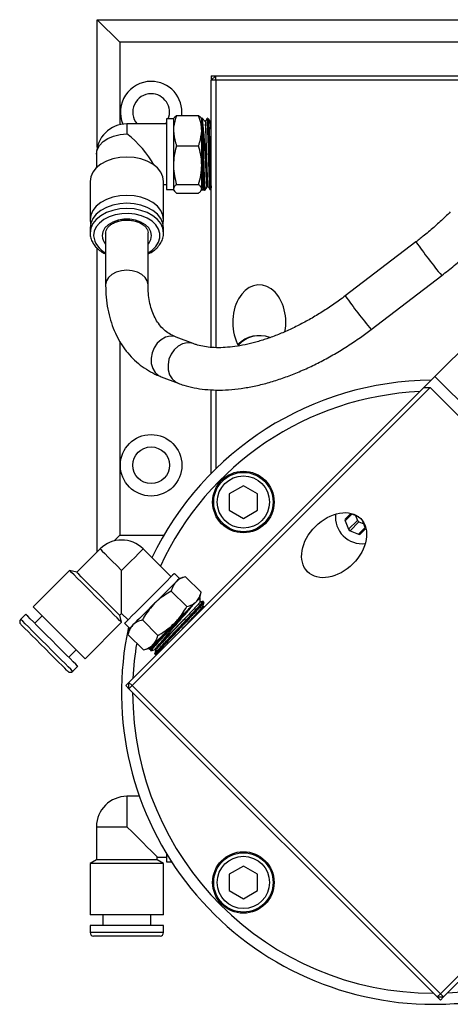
# Model space of a CAD drawing. Header units: inches. Extents: x 1 to 31, y 0.5 to 21.5.
# Tile 1 of 12: x 4.9 to 7.3, y 8.8 to 14.3. Entities that reach past the tile are written whole.
import ezdxf

# ---------------------------------------------------------------- set-up
doc = ezdxf.new("R2010")
doc.units = ezdxf.units.IN
doc.header["$MEASUREMENT"] = 0

msp = doc.modelspace()

# ---------------------------------------------------------------- linework, layer by layer
at = {"color": 7, "linetype": 'Continuous', "lineweight": 25}
for p, q in [((5.3712, 13.6), (5.3712, 14.3111)), ((5.3712, 14.3111), (5.4962, 14.1861)), ((5.3712, 14.3111), (9.1212, 14.3111)), ((5.4962, 14.1861), (5.4962, 13.7252)), ((8.9962, 14.1861), (5.4962, 14.1861)), ((6.0312, 13.9986), (6.0062, 13.9736)), ((6.0062, 13.9986), (6.0312, 13.9986)), ((6.0062, 13.9986), (6.0062, 13.9736)), ((6.0062, 12.484), (6.0062, 13.9736)), ((6.0312, 13.9736), (6.0062, 13.9736)), ((6.0312, 13.9736), (6.0312, 13.9986)), ((6.0312, 13.9986), (8.0255, 13.9986)), ((6.0312, 13.9736), (6.0312, 12.4829)), ((8.0005, 13.9736), (6.0312, 13.9736)), ((7.2532, 12.3218), (8.8, 13.8686)), ((5.7562, 13.7299), (5.5358, 13.7299)), ((5.5358, 13.7299), (5.5358, 13.6738)), ((5.7955, 13.7575), (5.7562, 13.7575)), ((5.7562, 13.7575), (5.7562, 13.3638)), ((5.7983, 13.7622), (5.7955, 13.7575)), ((5.7955, 13.7575), (5.7955, 13.6922)), ((5.8131, 13.7767), (5.9354, 13.7767)), ((5.9742, 13.7419), (5.953, 13.7631)), ((5.953, 13.7513), (5.953, 13.7631)), ((5.953, 13.7513), (5.953, 13.744)), ((5.953, 13.3581), (5.953, 13.744)), ((5.9856, 13.755), (5.9847, 13.7466)), ((5.9869, 13.7621), (5.9863, 13.7621)), ((5.7955, 13.6922), (5.7955, 13.4997)), ((5.3665, 13.5606), (5.3665, 13.4853)), ((5.8131, 13.6077), (5.9354, 13.6077)), ((5.7955, 13.4997), (5.7955, 13.368)), ((5.3311, 13.4083), (5.3311, 13.1947)), ((5.7405, 13.1947), (5.7405, 13.4083)), ((5.7405, 13.3913), (5.7562, 13.3913)), ((5.7562, 13.3638), (5.7955, 13.3638)), ((5.7955, 13.368), (5.7955, 13.3638)), ((5.7955, 13.3638), (5.7983, 13.359)), ((5.8131, 13.3916), (5.9354, 13.3916)), ((5.8131, 13.3445), (5.9354, 13.3445)), ((5.9503, 13.359), (5.953, 13.3638)), ((5.953, 13.3581), (5.9614, 13.3664)), ((5.9604, 13.368), (5.9647, 13.3607)), ((5.9685, 13.3586), (5.9689, 13.3586)), ((6.0041, 13.3597), (6.0047, 13.3597)), ((5.3311, 13.1947), (5.3337, 13.1727)), ((5.3311, 13.1508), (5.3311, 13.1215)), ((5.4177, 13.1215), (5.4177, 12.8346)), ((5.6539, 12.8346), (5.6539, 13.1215)), ((5.7404, 13.117), (5.7405, 13.1215)), ((5.7405, 13.1215), (5.7405, 13.1508)), ((7.1475, 13.0724), (6.7537, 12.7714)), ((5.3712, 11.3443), (5.3712, 13.036)), ((6.8971, 12.5837), (7.291, 12.8848)), ((5.4962, 12.5181), (5.4962, 11.4361)), ((5.9057, 12.505), (5.8115, 12.5411)), ((5.7271, 12.3204), (5.8213, 12.2844)), ((7.1914, 12.2599), (7.2532, 12.3218)), ((7.2532, 12.3218), (9.0069, 10.5682)), ((5.5473, 10.6159), (7.1914, 12.2599)), ((7.2267, 12.2599), (5.565, 10.5982)), ((6.0062, 11.7818), (6.0062, 12.2478)), ((6.0312, 12.2463), (6.0312, 11.8067)), ((7.1914, 12.2599), (7.2267, 12.2599)), ((8.945, 10.5417), (7.2267, 12.2599)), ((6.1855, 11.7127), (6.1068, 11.6672)), ((6.2643, 11.6672), (6.1855, 11.7127)), ((6.1068, 11.6672), (6.1068, 11.5763)), ((6.2643, 11.5763), (6.2643, 11.6672)), ((6.1068, 11.5763), (6.1855, 11.5308)), ((6.1855, 11.5308), (6.2643, 11.5763)), ((6.7897, 11.5548), (6.7522, 11.5173)), ((6.7804, 11.5539), (6.7532, 11.5266)), ((6.8286, 11.5385), (6.7897, 11.5548)), ((6.8099, 11.5464), (6.8212, 11.5195)), ((6.7522, 11.5173), (6.772, 11.4703)), ((6.8212, 11.5195), (6.772, 11.4703)), ((6.8296, 11.5112), (6.7804, 11.4619)), ((6.8649, 11.4797), (6.8274, 11.4422)), ((6.8296, 11.5112), (6.8564, 11.4999)), ((6.8649, 11.4797), (6.8486, 11.5185)), ((5.4962, 11.4361), (5.4645, 11.4045)), ((5.4962, 11.4361), (5.7422, 11.4361)), ((6.7804, 11.4619), (6.8274, 11.4422)), ((6.8367, 11.4431), (6.864, 11.4704)), ((5.3871, 11.3602), (5.2567, 11.2299)), ((5.7823, 11.2044), (5.6265, 11.3602)), ((5.6761, 11.3111), (5.6756, 11.3111)), ((5.2172, 11.2405), (5.014, 11.0373)), ((5.2567, 11.2299), (5.2172, 11.2405)), ((5.5068, 11.0011), (5.5068, 11.2405)), ((5.8296, 11.1961), (5.8018, 11.2239)), ((5.8636, 11.2052), (5.8296, 11.1961)), ((5.8636, 11.2052), (5.9501, 11.1187)), ((5.7832, 11.1248), (5.8697, 11.0383)), ((5.941, 11.0847), (5.9501, 11.1187)), ((5.945, 11.0624), (5.945, 11.0887)), ((5.9546, 11.0598), (5.9572, 11.062)), ((5.9634, 11.0648), (5.9643, 11.0662)), ((5.97, 11.0385), (5.9648, 11.0372)), ((5.9653, 11.0671), (5.965, 11.0675)), ((4.9723, 10.9956), (4.9445, 10.9677)), ((5.0642, 10.9872), (5.0224, 10.9454)), ((5.4961, 10.9905), (5.5068, 11.0011)), ((5.5067, 10.951), (5.4961, 10.9905)), ((5.5068, 11.0011), (5.5429, 10.965)), ((5.3036, 10.7478), (5.5067, 10.951)), ((5.5234, 10.9455), (5.5513, 10.9177)), ((5.6225, 10.9641), (5.709, 10.8776)), ((5.5513, 10.9177), (5.5422, 10.8837)), ((5.5422, 10.8837), (5.6286, 10.7972)), ((5.2117, 10.7561), (5.2535, 10.7979)), ((5.6286, 10.7972), (5.6626, 10.8063)), ((5.6586, 10.8023), (5.6666, 10.8023)), ((5.6668, 10.8031), (5.6657, 10.7988)), ((5.6668, 10.7946), (5.6672, 10.7943)), ((5.6929, 10.7702), (5.6933, 10.7698)), ((5.6952, 10.7718), (5.6944, 10.772)), ((5.6971, 10.7689), (5.7015, 10.77)), ((5.234, 10.6782), (5.2618, 10.706)), ((5.5297, 10.5982), (5.5473, 10.6159)), ((5.5473, 10.5806), (5.5297, 10.5982)), ((5.565, 10.5982), (5.5473, 10.6159)), ((5.5473, 10.5806), (5.5473, 10.6159)), ((5.5473, 10.5806), (5.565, 10.5982)), ((5.565, 10.5982), (7.2833, 8.88)), ((7.2656, 8.8623), (5.5473, 10.5806)), ((7.2833, 8.88), (8.945, 10.5417)), ((8.945, 10.5063), (7.301, 8.8623)), ((5.6058, 9.9809), (5.5358, 9.9809)), ((5.5358, 9.9809), (5.5358, 9.8116)), ((5.3665, 9.8116), (5.3665, 9.6273)), ((5.3665, 9.8116), (5.5358, 9.8116)), ((5.7562, 9.6625), (5.7562, 9.6148)), ((5.3665, 9.6273), (5.3311, 9.6068)), ((5.7051, 9.6273), (5.3665, 9.6273)), ((5.7051, 9.6423), (5.7562, 9.6423)), ((5.7051, 9.6273), (5.7051, 9.6423)), ((5.7405, 9.6068), (5.7051, 9.6273)), ((5.7562, 9.6148), (5.786, 9.6148)), ((5.3311, 9.6068), (5.3311, 9.3195)), ((5.7405, 9.6068), (5.3311, 9.6068)), ((5.7405, 9.3195), (5.7405, 9.6068)), ((6.1855, 9.5914), (6.1068, 9.5459)), ((6.2643, 9.5459), (6.1855, 9.5914)), ((6.1068, 9.5459), (6.1068, 9.455)), ((6.2643, 9.455), (6.2643, 9.5459)), ((6.1068, 9.455), (6.1855, 9.4095)), ((6.1855, 9.4095), (6.2643, 9.455)), ((5.7405, 9.3195), (5.3311, 9.3195)), ((5.402, 9.3195), (5.402, 9.2604)), ((5.6697, 9.2604), (5.6697, 9.3195)), ((5.3311, 9.2604), (5.3311, 9.2211)), ((5.7405, 9.2604), (5.3311, 9.2604)), ((5.7405, 9.2211), (5.7405, 9.2604)), ((5.7405, 9.2211), (5.3311, 9.2211)), ((5.7209, 9.2014), (5.3508, 9.2014)), ((7.2656, 8.8623), (7.2833, 8.88)), ((7.2656, 8.8623), (7.301, 8.8623)), ((7.2833, 8.8446), (7.2656, 8.8623)), ((7.301, 8.8623), (7.2833, 8.88)), ((7.2833, 8.8446), (7.301, 8.8623))]:
    msp.add_line(p, q, dxfattribs=at)
at = {"color": 7, "linetype": 'Continuous', "lineweight": 25, "flags": 128}
for points in [[(5.7498, 13.7299), (5.7549, 13.7365), (5.7562, 13.7383)], [(5.3665, 13.5606), (5.3708, 13.5858), (5.3833, 13.6097), (5.4035, 13.6312), (5.4303, 13.6491), (5.4624, 13.6626), (5.4982, 13.671), (5.5358, 13.6738)], [(5.7405, 13.4083), (5.7366, 13.435), (5.725, 13.4607), (5.706, 13.4844), (5.6806, 13.5051), (5.6496, 13.5221), (5.6142, 13.5348), (5.5758, 13.5426), (5.5358, 13.5452), (5.4959, 13.5426), (5.4575, 13.5348), (5.4221, 13.5221), (5.3911, 13.5051), (5.3656, 13.4844), (5.3467, 13.4607), (5.335, 13.435), (5.3311, 13.4083)], [(5.7379, 13.1727), (5.7405, 13.1947), (5.7366, 13.2214), (5.725, 13.2471), (5.706, 13.2707), (5.6806, 13.2915), (5.6496, 13.3085), (5.6142, 13.3212), (5.5758, 13.3289), (5.5358, 13.3316), (5.4959, 13.3289), (5.4575, 13.3212), (5.4221, 13.3085), (5.3911, 13.2915), (5.3656, 13.2707), (5.3467, 13.2471), (5.335, 13.2214), (5.3311, 13.1947), (5.3311, 13.1947)], [(5.7405, 13.1508), (5.7366, 13.1775), (5.725, 13.2032), (5.706, 13.2268), (5.6806, 13.2476), (5.6496, 13.2646), (5.6142, 13.2772), (5.5758, 13.285), (5.5358, 13.2877), (5.4959, 13.285), (5.4575, 13.2772), (5.4221, 13.2646), (5.3911, 13.2476), (5.3656, 13.2268), (5.3467, 13.2032), (5.335, 13.1775), (5.3311, 13.1508), (5.3311, 13.1508)], [(5.7405, 13.1215), (5.7366, 13.1482), (5.725, 13.1739), (5.706, 13.1976), (5.6806, 13.2183), (5.6496, 13.2353), (5.6142, 13.248), (5.5758, 13.2558), (5.5358, 13.2584), (5.4959, 13.2558), (5.4575, 13.248), (5.4221, 13.2353), (5.3911, 13.2183), (5.3656, 13.1976), (5.3467, 13.1739), (5.335, 13.1482), (5.3311, 13.1215)], [(5.6539, 13.0116), (5.6762, 13.0263), (5.6976, 13.0468), (5.7124, 13.0698), (5.7199, 13.0943), (5.7199, 13.1194), (5.7124, 13.1439), (5.6976, 13.1669), (5.6762, 13.1875), (5.6491, 13.2047), (5.6173, 13.2179), (5.5822, 13.2266), (5.5452, 13.2304), (5.5078, 13.2292), (5.4716, 13.2229), (5.4379, 13.2119), (5.4083, 13.1965), (5.3839, 13.1775), (5.3658, 13.1557), (5.3546, 13.1318), (5.3508, 13.1069), (5.3508, 13.1069)], [(5.6539, 13.0594), (5.6578, 13.064), (5.6696, 13.0848), (5.6736, 13.1069), (5.6696, 13.1289), (5.6578, 13.1497), (5.639, 13.168), (5.6141, 13.1827), (5.5847, 13.193), (5.5524, 13.1983), (5.5192, 13.1983), (5.487, 13.193), (5.4575, 13.1827), (5.4327, 13.168), (5.4138, 13.1497), (5.402, 13.1289), (5.398, 13.1069), (5.398, 13.1069)], [(5.6539, 12.8346), (5.6499, 12.855), (5.6381, 12.8741), (5.6193, 12.8905), (5.5949, 12.903), (5.5664, 12.9109), (5.5358, 12.9136), (5.5053, 12.9109), (5.4768, 12.903), (5.4523, 12.8905), (5.4335, 12.8741), (5.4217, 12.855), (5.4177, 12.8346), (5.4177, 12.8346)], [(5.8115, 12.5411), (5.8025, 12.5439), (5.7773, 12.546), (5.7517, 12.5402), (5.7272, 12.527), (5.7056, 12.5072), (5.6883, 12.4822), (5.6766, 12.4537), (5.6711, 12.4236), (5.6724, 12.3941), (5.6802, 12.367), (5.6942, 12.3442), (5.7132, 12.3274), (5.7271, 12.3204)], [(5.9055, 12.5051), (5.8967, 12.5078), (5.8716, 12.5099), (5.8459, 12.5041), (5.8214, 12.4909), (5.7998, 12.4711), (5.7825, 12.4461), (5.7708, 12.4176), (5.7654, 12.3876), (5.7666, 12.358), (5.7745, 12.3309), (5.7884, 12.3082), (5.8075, 12.2913), (5.8213, 12.2844)], [(5.3871, 11.3602), (5.3901, 11.3572), (5.3989, 11.3484), (5.4132, 11.3341), (5.4322, 11.3152), (5.4549, 11.2925), (5.4802, 11.2672), (5.5068, 11.2405)], [(5.6265, 11.3602), (5.6235, 11.3572), (5.6146, 11.3484), (5.6004, 11.3341), (5.5814, 11.3152), (5.5587, 11.2925), (5.5334, 11.2672), (5.5068, 11.2405)], [(5.5067, 10.951), (5.504, 10.9537), (5.4957, 10.962), (5.4823, 10.9754), (5.4643, 10.9934), (5.4424, 11.0153), (5.4174, 11.0403), (5.3902, 11.0675), (5.362, 11.0957), (5.3337, 11.124), (5.3066, 11.1511), (5.2815, 11.1761), (5.2596, 11.1981), (5.2416, 11.2161), (5.2282, 11.2295), (5.22, 11.2377), (5.2172, 11.2405), (5.2172, 11.2405)], [(5.4961, 10.9905), (5.4954, 10.9912), (5.4899, 10.9967), (5.479, 11.0076), (5.4633, 11.0233), (5.4436, 11.043), (5.4207, 11.0659), (5.3958, 11.0908), (5.37, 11.1167), (5.3444, 11.1422), (5.3204, 11.1663), (5.2989, 11.1877), (5.2811, 11.2055), (5.2678, 11.2188), (5.2595, 11.2271), (5.2567, 11.2299), (5.2567, 11.2299)], [(5.8018, 11.2239), (5.7991, 11.2212), (5.7912, 11.2133), (5.7783, 11.2005), (5.761, 11.1832), (5.7399, 11.1621), (5.7159, 11.138), (5.6898, 11.1119), (5.6626, 11.0847), (5.6355, 11.0576), (5.6093, 11.0315), (5.5853, 11.0074), (5.5642, 10.9863), (5.5469, 10.969), (5.534, 10.9561), (5.5261, 10.9482), (5.5234, 10.9455), (5.5234, 10.9455)], [(5.811, 11.1774), (5.8009, 11.1673), (5.7889, 11.1553), (5.7752, 11.1416), (5.76, 11.1265), (5.7437, 11.1102), (5.7265, 11.0929), (5.7086, 11.0751), (5.6904, 11.0569)], [(5.8296, 11.1961), (5.8284, 11.1949), (5.8249, 11.1913), (5.819, 11.1855), (5.811, 11.1774)], [(5.3036, 10.7478), (5.3008, 10.7506), (5.2926, 10.7588), (5.2792, 10.7722), (5.2612, 10.7902), (5.2392, 10.8121), (5.2142, 10.8372), (5.1871, 10.8643), (5.1588, 10.8926), (5.1306, 10.9208), (5.1034, 10.948), (5.0784, 10.973), (5.0564, 10.9949), (5.0384, 11.0129), (5.0251, 11.0263), (5.0168, 11.0345), (5.014, 11.0373)], [(5.6904, 11.0569), (5.6723, 11.0387), (5.6544, 11.0209), (5.6372, 11.0036), (5.6208, 10.9873), (5.6057, 10.9722), (5.592, 10.9585), (5.58, 10.9465), (5.5699, 10.9363)], [(5.8698, 11.0135), (5.8927, 11.0365), (5.9123, 11.056), (5.9277, 11.0715), (5.9385, 11.0822), (5.9441, 11.0879), (5.945, 11.0887)], [(5.2618, 10.706), (5.259, 10.7088), (5.2508, 10.7171), (5.2374, 10.7304), (5.2194, 10.7484), (5.1975, 10.7704), (5.1724, 10.7954), (5.1453, 10.8226), (5.1171, 10.8508), (5.0888, 10.879), (5.0617, 10.9062), (5.0366, 10.9312), (5.0147, 10.9532), (4.9967, 10.9712), (4.9833, 10.9845), (4.9751, 10.9928), (4.9723, 10.9956)], [(5.6586, 10.8023), (5.6587, 10.8024), (5.6624, 10.8061), (5.6713, 10.815), (5.685, 10.8288), (5.7031, 10.8469), (5.7249, 10.8687), (5.7496, 10.8933), (5.7762, 10.9199), (5.8037, 10.9474), (5.8312, 10.9749), (5.8576, 11.0013)], [(5.8698, 11.0135), (5.8683, 11.012), (5.8668, 11.0105), (5.8653, 11.009), (5.8638, 11.0075), (5.8622, 11.006), (5.8607, 11.0044), (5.8591, 11.0029), (5.8576, 11.0013)], [(5.234, 10.6782), (5.2312, 10.681), (5.223, 10.6892), (5.2096, 10.7026), (5.1916, 10.7206), (5.1696, 10.7425), (5.1446, 10.7676), (5.1175, 10.7947), (5.0892, 10.823), (5.061, 10.8512), (5.0338, 10.8784), (5.0088, 10.9034), (4.9869, 10.9253), (4.9688, 10.9433), (4.9555, 10.9567), (4.9472, 10.9649), (4.9445, 10.9677), (4.9445, 10.9677)], [(5.2061, 10.6782), (5.2055, 10.6789), (5.2001, 10.6842), (5.1897, 10.6946), (5.1746, 10.7098), (5.1554, 10.7289), (5.1329, 10.7514), (5.1081, 10.7762), (5.0819, 10.8024), (5.0555, 10.8289), (5.0299, 10.8545), (5.0061, 10.8782), (4.9851, 10.8992), (4.9679, 10.9164), (4.9551, 10.9293), (4.9471, 10.9372), (4.9445, 10.9399)], [(5.5699, 10.9363), (5.5618, 10.9283), (5.556, 10.9224), (5.5524, 10.9189), (5.5513, 10.9177)], [(5.7051, 9.6423), (5.7044, 9.643), (5.6986, 9.6488), (5.6874, 9.6601), (5.6709, 9.6765), (5.6499, 9.6976), (5.6249, 9.7225), (5.597, 9.7505), (5.5669, 9.7805), (5.5358, 9.8116)]]:
    msp.add_lwpolyline(points, dxfattribs=at)
at = {"color": 7, "linetype": 'Continuous', "lineweight": 25}
for centre, radius in [((5.6712, 11.8266), 0.1715), ((5.6712, 11.8266), 0.1025), ((6.1855, 11.6218), 0.1715), ((6.1855, 11.6218), 0.1654), ((6.1855, 11.6218), 0.1457), ((6.1855, 9.5005), 0.1715), ((6.1855, 9.5005), 0.1654), ((6.1855, 9.5005), 0.1457)]:
    msp.add_circle(centre, radius, dxfattribs=at)
for centre, radius, start, end in [((5.6712, 13.7956), 0.1715, 90, 203.0694), ((5.6712, 13.7956), 0.1715, 353.6844, 90), ((5.6712, 13.7956), 0.1025, 90, 219.8709), ((5.6712, 13.7956), 0.1025, 338.1492, 90), ((5.5358, 13.5606), 0.1693, 90, 180), ((5.469, 13.1188), 0.1188, 185.758, 244.4335), ((5.4711, 13.1094), 0.0731, 181.9493, 223.1064), ((9.2269, 14.5132), 2.5297, 214.716, 220.068), ((8.8331, 14.2121), 2.5297, 214.7159, 220.0681), ((6.2738, 12.3827), 0.1669, 69.441, 135.5412), ((6.2743, 12.3972), 0.1524, 68.0538, 140.166), ((7.2462, 10.5611), 1.74, 90.4504, 154.4785), ((7.2462, 10.5611), 1.678, 92.6442, 155.229), ((6.8479, 11.5378), 0.149, 173.4668, 276.5332), ((6.7858, 11.5474), 0.00838, 61.9297, 129.6073), ((6.7596, 11.5213), 0.00838, 140.3924, 208.0705), ((6.8359, 11.5259), 0.0161, 203.4192, 246.5808), ((6.8575, 11.4757), 0.00838, 320.3924, 28.0705), ((6.7867, 11.4767), 0.0161, 203.419, 246.581), ((6.8313, 11.4496), 0.00838, 241.9297, 309.6071), ((5.5068, 11.2405), 0.1693, 45, 135), ((4.9584, 10.9538), 0.0197, 135, 225), ((7.2462, 10.5611), 1.74, 167.9481, 270), ((7.2462, 10.5611), 1.678, 170.6, 177.3558), ((5.2201, 10.6921), 0.0197, 225, 315), ((7.2462, 10.5611), 1.678, 180.0471, 270), ((5.5358, 9.8116), 0.1693, 90, 180), ((5.3508, 9.2211), 0.0197, 180, 270), ((5.7209, 9.2211), 0.0197, 270, 0), ((7.2462, 10.5611), 1.678, 272.6442, 280.0793), ((7.2462, 10.5611), 1.74, 270, 281.9653)]:
    msp.add_arc(centre, radius, start, end, dxfattribs=at)
for centre, major_axis, ratio, start_param, end_param in [((5.5358, 13.5606), (0.1581, -0.1581), 0.383505, 0.847555, 1.937002), ((6.2739, 12.6236), (0, -0.2093), 0.707107, 1.316018, 5.400331)]:
    msp.add_ellipse(centre, major_axis=major_axis, ratio=ratio, start_param=start_param, end_param=end_param, dxfattribs=at)
msp.add_ellipse((6.6913, 11.3812), major_axis=(0.148, 0.148), ratio=0.707107, dxfattribs=at)
for points, knots in [([(5.8131, 13.7767), (5.8059, 13.7552), (5.7966, 13.7274), (5.7957, 13.6988), (5.7955, 13.6922)], [0, 0, 0, 0, 0.771449, 1, 1, 1, 1]), ([(5.799, 13.7618), (5.7995, 13.7632), (5.8015, 13.7682), (5.8082, 13.7731), (5.8131, 13.7767)], [0, 0, 0, 0, 0.263053, 1, 1, 1, 1]), ([(5.953, 13.6922), (5.9528, 13.6986), (5.952, 13.7272), (5.9427, 13.7551), (5.9354, 13.7767)], [0, 0, 0, 0, 0.221869, 1, 1, 1, 1]), ([(5.9354, 13.7767), (5.9407, 13.7729), (5.9475, 13.768), (5.9492, 13.763), (5.9495, 13.7618)], [0, 0, 0, 0, 0.778143, 1, 1, 1, 1]), ([(5.953, 13.7513), (5.953, 13.7521), (5.953, 13.7563), (5.9531, 13.7598), (5.9534, 13.7614), (5.9537, 13.7617), (5.9538, 13.7617), (5.954, 13.7616), (5.9541, 13.7615), (5.9541, 13.7615), (5.9541, 13.7615), (5.9541, 13.7615), (5.9542, 13.7614), (5.9542, 13.7613), (5.9544, 13.7611), (5.9547, 13.7607), (5.9548, 13.7603), (5.9549, 13.7601)], [0, 0, 0, 0, 0.125254, 0.627896, 0.771618, 0.843473, 0.879455, 0.883975, 0.885111, 0.885566, 0.886023, 0.88643, 0.887124, 0.88894, 0.896198, 0.92496, 1, 1, 1, 1]), ([(5.9692, 13.3605), (5.9691, 13.3598), (5.9684, 13.3548), (5.967, 13.3678), (5.9651, 13.3998), (5.9632, 13.4521), (5.9612, 13.5161), (5.9593, 13.5853), (5.9574, 13.6518), (5.9555, 13.7078), (5.954, 13.7383), (5.9532, 13.749), (5.953, 13.7513)], [0, 0, 0, 0, 0.019906, 0.138142, 0.256411, 0.374705, 0.493037, 0.611412, 0.729822, 0.848258, 0.966727, 1, 1, 1, 1]), ([(5.953, 13.744), (5.9534, 13.7368), (5.9545, 13.7186), (5.9562, 13.6726), (5.9581, 13.6091), (5.96, 13.5399), (5.962, 13.4733), (5.9639, 13.4161), (5.9658, 13.3768), (5.9673, 13.3578), (5.9682, 13.3605), (5.9684, 13.3612)], [0, 0, 0, 0, 0.081727, 0.206695, 0.331634, 0.456539, 0.581397, 0.706217, 0.831006, 0.955766, 1, 1, 1, 1]), ([(5.9551, 13.5907), (5.9551, 13.5932), (5.9549, 13.606), (5.9543, 13.6389), (5.9536, 13.6868), (5.9531, 13.7245), (5.953, 13.7394), (5.953, 13.744)], [0, 0, 0, 0, 0.039166, 0.196284, 0.51352, 0.851234, 1, 1, 1, 1]), ([(5.9549, 13.7601), (5.9555, 13.7556), (5.9568, 13.7465), (5.9587, 13.7063), (5.9606, 13.651), (5.9625, 13.5852), (5.9645, 13.5166), (5.9664, 13.4532), (5.9683, 13.4014), (5.9702, 13.3697), (5.9716, 13.3568), (5.9723, 13.3615), (5.9724, 13.3621)], [0, 0, 0, 0, 0.107207, 0.216971, 0.326709, 0.436422, 0.546099, 0.655734, 0.765339, 0.87492, 0.984468, 1, 1, 1, 1]), ([(5.9746, 13.5556), (5.9732, 13.5755), (5.9703, 13.6152), (5.9661, 13.6722), (5.9618, 13.7199), (5.958, 13.7492), (5.9558, 13.7571), (5.9549, 13.7601)], [0, 0, 0, 0, 0.208365, 0.416599, 0.63673, 0.863479, 1, 1, 1, 1]), ([(5.9825, 13.76), (5.9807, 13.7569), (5.9775, 13.7513), (5.9743, 13.7458), (5.9729, 13.7433)], [0, 0, 0, 0, 0.552896, 1, 1, 1, 1]), ([(5.973, 13.7407), (5.9731, 13.7413), (5.9736, 13.743), (5.9741, 13.7345), (5.9744, 13.7288)], [0, 0, 0, 0, 0.324606, 1, 1, 1, 1]), ([(5.9744, 13.7288), (5.9744, 13.728), (5.9746, 13.7231), (5.9753, 13.7067), (5.9759, 13.6771), (5.9763, 13.6439), (5.9764, 13.6219), (5.9765, 13.6046), (5.9765, 13.5892), (5.9764, 13.5741), (5.9763, 13.5628), (5.976, 13.5552), (5.9759, 13.5526), (5.9757, 13.5508), (5.9756, 13.5502), (5.9756, 13.55), (5.9755, 13.5498), (5.9755, 13.5497), (5.9755, 13.5497), (5.9754, 13.5496), (5.9754, 13.5496), (5.9754, 13.5496), (5.9754, 13.5496), (5.9753, 13.5497), (5.9752, 13.55), (5.975, 13.5514), (5.9748, 13.5533), (5.9746, 13.555), (5.9746, 13.5556)], [0, 0, 0, 0, 0.025812, 0.160151, 0.42738, 0.566456, 0.660561, 0.736883, 0.800951, 0.864832, 0.934524, 0.947169, 0.963327, 0.968246, 0.970621, 0.971432, 0.971999, 0.972519, 0.972812, 0.973001, 0.973139, 0.973277, 0.973433, 0.973692, 0.974475, 0.978032, 0.992148, 1, 1, 1, 1]), ([(5.9898, 13.3815), (5.9896, 13.3814), (5.989, 13.3805), (5.9878, 13.3928), (5.9862, 13.4176), (5.9847, 13.4542), (5.9831, 13.4985), (5.9815, 13.5475), (5.98, 13.5977), (5.9783, 13.6493), (5.9764, 13.6986), (5.975, 13.7187), (5.9744, 13.7288)], [0, 0, 0, 0, 0.029107, 0.130238, 0.231389, 0.332571, 0.433783, 0.535013, 0.636279, 0.737569, 0.868758, 1, 1, 1, 1]), ([(6.0022, 13.3711), (6.0017, 13.3669), (6.0006, 13.3572), (5.9988, 13.3688), (5.9969, 13.4006), (5.9949, 13.4511), (5.993, 13.5139), (5.9911, 13.582), (5.9892, 13.6476), (5.9873, 13.7038), (5.9853, 13.7427), (5.9837, 13.7616), (5.9828, 13.7582), (5.9825, 13.757)], [0, 0, 0, 0, 0.075995, 0.173018, 0.270074, 0.367165, 0.464277, 0.561415, 0.658586, 0.755793, 0.853024, 0.950278, 1, 1, 1, 1]), ([(5.9844, 13.7493), (5.9846, 13.753), (5.9848, 13.7569), (5.985, 13.7572), (5.985, 13.7572)], [0, 0, 0, 0, 0.941089, 1, 1, 1, 1]), ([(5.9863, 13.7595), (5.9865, 13.7602), (5.9873, 13.763), (5.9888, 13.7443), (5.9907, 13.7053), (5.9927, 13.6485), (5.9946, 13.5823), (5.9965, 13.5135), (5.9984, 13.4502), (6.0003, 13.3989), (6.0023, 13.3677), (6.0037, 13.3557), (6.0045, 13.3615), (6.0046, 13.3626)], [0, 0, 0, 0, 0.035436, 0.140031, 0.244602, 0.349144, 0.453646, 0.558117, 0.662562, 0.766981, 0.871361, 0.975707, 1, 1, 1, 1]), ([(6.0046, 13.3624), (6.0042, 13.3622), (6.0032, 13.3616), (6.0015, 13.3862), (5.9996, 13.4306), (5.9977, 13.4906), (5.9958, 13.5583), (5.9939, 13.6263), (5.9919, 13.6871), (5.99, 13.7329), (5.9883, 13.7593), (5.9872, 13.7595), (5.9868, 13.7596)], [0, 0, 0, 0, 0.06645, 0.173788, 0.281163, 0.388569, 0.495998, 0.603461, 0.710963, 0.818496, 0.926055, 1, 1, 1, 1]), ([(6.0015, 13.7405), (5.9996, 13.7437), (5.9959, 13.7503), (5.9921, 13.7568), (5.9902, 13.76)], [0, 0, 0, 0, 0.49998, 1, 1, 1, 1]), ([(5.9903, 13.7571), (5.9906, 13.7569), (5.9916, 13.7565), (5.9932, 13.7312), (5.9952, 13.6861), (5.9971, 13.6257), (5.999, 13.5584), (6.0009, 13.4911), (6.0028, 13.4325), (6.0046, 13.39), (6.0057, 13.3779), (6.0061, 13.3729)], [0, 0, 0, 0, 0.0662004, 0.1873139, 0.3083992, 0.4294442, 0.5504435, 0.6714088, 0.7923485, 0.9132509, 1, 1, 1, 1]), ([(6.0062, 13.7397), (6.0056, 13.7393), (6.0041, 13.7381), (6.0025, 13.7395), (6.0015, 13.7404)], [0, 0, 0, 0, 0.346342, 1, 1, 1, 1]), ([(6.0062, 13.6762), (6.0056, 13.6889), (6.0045, 13.7133), (6.003, 13.7348), (6.002, 13.7383), (6.0015, 13.74)], [0, 0, 0, 0, 0.359999, 0.694066, 1, 1, 1, 1]), ([(5.7955, 13.6922), (5.7978, 13.6695), (5.8006, 13.6409), (5.811, 13.6134), (5.8131, 13.6077)], [0, 0, 0, 0, 0.7931999, 1, 1, 1, 1]), ([(5.9354, 13.6077), (5.9375, 13.6132), (5.9479, 13.6407), (5.9507, 13.6693), (5.953, 13.6922)], [0, 0, 0, 0, 0.198275, 1, 1, 1, 1]), ([(5.8131, 13.6077), (5.8082, 13.5902), (5.7983, 13.5548), (5.7965, 13.5181), (5.7955, 13.4997)], [0, 0, 0, 0, 0.495458, 1, 1, 1, 1]), ([(5.953, 13.4997), (5.953, 13.5022), (5.9528, 13.5216), (5.949, 13.5582), (5.94, 13.5911), (5.9354, 13.6077)], [0, 0, 0, 0, 0.070063, 0.53077, 1, 1, 1, 1]), ([(5.9666, 13.3711), (5.9665, 13.3691), (5.9657, 13.3579), (5.9642, 13.3592), (5.9623, 13.3772), (5.9604, 13.4178), (5.9585, 13.4739), (5.9567, 13.5346), (5.9556, 13.5739), (5.9551, 13.5907)], [0, 0, 0, 0, 0.038343, 0.205569, 0.372856, 0.540177, 0.707544, 0.874967, 1, 1, 1, 1]), ([(5.9551, 13.5907), (5.9554, 13.5751), (5.9561, 13.5371), (5.9572, 13.478), (5.9585, 13.4219), (5.9597, 13.384), (5.9606, 13.3659), (5.9611, 13.3681), (5.9612, 13.3685)], [0, 0, 0, 0, 0.143364, 0.34796, 0.552492, 0.756002, 0.958367, 1, 1, 1, 1]), ([(5.9836, 13.3817), (5.9833, 13.3811), (5.9825, 13.3796), (5.9811, 13.3925), (5.9795, 13.4177), (5.978, 13.4542), (5.9763, 13.5008), (5.9752, 13.5365), (5.9746, 13.5556)], [0, 0, 0, 0, 0.110571, 0.282948, 0.455358, 0.627821, 0.800335, 1, 1, 1, 1]), ([(5.7955, 13.4997), (5.7956, 13.4971), (5.7957, 13.4777), (5.7996, 13.4411), (5.8086, 13.4082), (5.8131, 13.3916)], [0, 0, 0, 0, 0.0700627, 0.5307707, 1, 1, 1, 1]), ([(5.9354, 13.3916), (5.9404, 13.4092), (5.9503, 13.4446), (5.9521, 13.4812), (5.953, 13.4997)], [0, 0, 0, 0, 0.4954576, 1, 1, 1, 1]), ([(5.8131, 13.3916), (5.8082, 13.3878), (5.7983, 13.3801), (5.7965, 13.3721), (5.7955, 13.368)], [0, 0, 0, 0, 0.4954582, 1, 1, 1, 1]), ([(5.7955, 13.368), (5.7956, 13.3675), (5.7957, 13.3633), (5.7996, 13.3553), (5.8086, 13.3481), (5.8131, 13.3445)], [0, 0, 0, 0, 0.070062, 0.53077, 1, 1, 1, 1]), ([(5.953, 13.368), (5.953, 13.3686), (5.9528, 13.3728), (5.949, 13.3808), (5.94, 13.388), (5.9354, 13.3916)], [0, 0, 0, 0, 0.070063, 0.530771, 1, 1, 1, 1]), ([(5.9354, 13.3445), (5.9404, 13.3483), (5.9503, 13.356), (5.9521, 13.364), (5.953, 13.368)], [0, 0, 0, 0, 0.4954579, 1, 1, 1, 1]), ([(5.9723, 13.3606), (5.9742, 13.3639), (5.978, 13.3704), (5.9818, 13.3769), (5.9836, 13.3802)], [0, 0, 0, 0, 0.500034, 1, 1, 1, 1]), ([(5.9837, 13.3802), (5.9847, 13.381), (5.9867, 13.3827), (5.9887, 13.3811), (5.9897, 13.3802)], [0, 0, 0, 0, 0.499854, 1, 1, 1, 1]), ([(5.9898, 13.3801), (5.9916, 13.3771), (5.9951, 13.3709), (5.9987, 13.3647), (6.0005, 13.3617)], [0, 0, 0, 0, 0.499971, 1, 1, 1, 1]), ([(7.3388, 13.2396), (7.3294, 13.2303), (7.3019, 13.2032), (7.254, 13.1593), (7.1994, 13.1128), (7.1632, 13.0846), (7.1475, 13.0724)], [0, 0, 0, 0, 0.159058, 0.463195, 0.767707, 1, 1, 1, 1]), ([(5.4177, 13.1215), (5.4178, 13.1239), (5.4182, 13.1313), (5.4227, 13.1435), (5.4336, 13.1584), (5.4505, 13.172), (5.4727, 13.1832), (5.4984, 13.1908), (5.5263, 13.1944), (5.5547, 13.1937), (5.582, 13.1888), (5.6065, 13.18), (5.6268, 13.1681), (5.642, 13.1541), (5.6508, 13.139), (5.6545, 13.1285), (5.6537, 13.1229), (5.6536, 13.1222)], [0, 0, 0, 0, 0.036382, 0.110564, 0.18101, 0.256158, 0.329934, 0.403467, 0.477094, 0.550815, 0.624438, 0.697683, 0.770427, 0.84287, 0.915634, 0.990691, 1, 1, 1, 1]), ([(5.3311, 13.1215), (5.3313, 13.1164), (5.3319, 13.1025), (5.3385, 13.0803), (5.352, 13.0561), (5.3717, 13.0342), (5.3937, 13.0166), (5.4107, 13.0082), (5.4177, 13.0047)], [0, 0, 0, 0, 0.108632, 0.294687, 0.481556, 0.67147, 0.864816, 1, 1, 1, 1]), ([(5.6539, 13.0048), (5.6597, 13.0075), (5.6759, 13.0152), (5.6978, 13.0322), (5.7189, 13.0547), (5.7329, 13.08), (5.7399, 13.101), (5.7397, 13.1133), (5.7396, 13.1165)], [0, 0, 0, 0, 0.11425, 0.320388, 0.526214, 0.729982, 0.929751, 1, 1, 1, 1]), ([(7.291, 12.8848), (7.303, 12.8941), (7.3379, 12.9211), (7.3938, 12.9677), (7.4535, 13.0212), (7.4898, 13.0568), (7.5059, 13.0726)], [0, 0, 0, 0, 0.159103, 0.459669, 0.76041, 1, 1, 1, 1]), ([(5.4177, 12.8346), (5.4179, 12.8222), (5.4184, 12.7866), (5.4237, 12.7299), (5.4356, 12.6658), (5.4535, 12.6055), (5.4771, 12.5495), (5.506, 12.4982), (5.54, 12.4521), (5.5785, 12.4114), (5.6212, 12.3762), (5.6672, 12.3471), (5.7033, 12.3298), (5.7234, 12.3219), (5.7271, 12.3204)], [0, 0, 0, 0, 0.052977, 0.151276, 0.249102, 0.345837, 0.441107, 0.534691, 0.626602, 0.717096, 0.806626, 0.895759, 0.981176, 1, 1, 1, 1]), ([(5.8115, 12.5411), (5.8062, 12.5432), (5.7893, 12.5501), (5.7637, 12.565), (5.7357, 12.588), (5.7121, 12.6157), (5.6921, 12.6483), (5.6762, 12.685), (5.6642, 12.7271), (5.6567, 12.7722), (5.6541, 12.8088), (5.654, 12.8298), (5.6539, 12.8346)], [0, 0, 0, 0, 0.05391, 0.173464, 0.297346, 0.425145, 0.534791, 0.65123, 0.762649, 0.870882, 0.970622, 1, 1, 1, 1]), ([(6.7537, 12.7714), (6.7429, 12.7633), (6.7114, 12.7396), (6.6578, 12.7025), (6.593, 12.6615), (6.5274, 12.6243), (6.4618, 12.591), (6.3965, 12.5619), (6.3324, 12.5371), (6.2698, 12.5169), (6.2094, 12.5012), (6.1517, 12.4902), (6.0973, 12.4837), (6.0466, 12.4815), (6.0001, 12.4836), (5.9581, 12.4895), (5.9273, 12.4972), (5.911, 12.5031), (5.9057, 12.505)], [0, 0, 0, 0, 0.035334, 0.103093, 0.1708108, 0.2384308, 0.3059122, 0.3732135, 0.4402934, 0.5071124, 0.573637, 0.6398453, 0.7057393, 0.7713621, 0.8368274, 0.9023084, 0.9681177, 1, 1, 1, 1]), ([(5.8213, 12.2844), (5.8318, 12.2806), (5.8605, 12.2703), (5.9101, 12.2579), (5.9711, 12.2488), (6.0356, 12.2451), (6.1032, 12.247), (6.1733, 12.2544), (6.2455, 12.2672), (6.3191, 12.2852), (6.3937, 12.3082), (6.4688, 12.3361), (6.544, 12.3686), (6.6189, 12.4054), (6.6932, 12.4463), (6.7662, 12.4911), (6.8345, 12.5369), (6.8774, 12.569), (6.8971, 12.5837)], [0, 0, 0, 0, 0.036017, 0.098461, 0.161759, 0.226143, 0.291301, 0.356911, 0.422705, 0.488458, 0.554081, 0.619541, 0.684833, 0.749972, 0.814982, 0.879891, 0.944728, 1, 1, 1, 1]), ([(5.8636, 11.2052), (5.8536, 11.2021), (5.8334, 11.196), (5.8185, 11.1837), (5.811, 11.1774)], [0, 0, 0, 0, 0.495457, 1, 1, 1, 1]), ([(5.811, 11.1774), (5.8101, 11.1765), (5.803, 11.1691), (5.7921, 11.1528), (5.7862, 11.1342), (5.7832, 11.1248)], [0, 0, 0, 0, 0.070063, 0.530771, 1, 1, 1, 1]), ([(5.7832, 11.1248), (5.7577, 11.1095), (5.7246, 11.0896), (5.6968, 11.063), (5.6904, 11.0569)], [0, 0, 0, 0, 0.771448, 1, 1, 1, 1]), ([(5.9223, 11.0661), (5.9233, 11.067), (5.9304, 11.0744), (5.9413, 11.0907), (5.9471, 11.1093), (5.9501, 11.1187)], [0, 0, 0, 0, 0.070063, 0.530771, 1, 1, 1, 1]), ([(5.6904, 11.0569), (5.6704, 11.0337), (5.6452, 11.0045), (5.6264, 10.971), (5.6225, 10.9641)], [0, 0, 0, 0, 0.7932, 1, 1, 1, 1]), ([(5.8978, 11.0388), (5.8856, 11.0258), (5.861, 10.9994), (5.8148, 10.9505), (5.7681, 10.9011), (5.7255, 10.8558), (5.6927, 10.8203), (5.6721, 10.7969), (5.6716, 10.7946), (5.6713, 10.7935)], [0, 0, 0, 0, 0.140403, 0.284156, 0.427874, 0.57156, 0.715198, 0.858782, 1, 1, 1, 1]), ([(5.7002, 10.7802), (5.697, 10.7776), (5.6888, 10.7709), (5.6935, 10.7779), (5.712, 10.7991), (5.7445, 10.8344), (5.7864, 10.8789), (5.8329, 10.9282), (5.8787, 10.9767), (5.9186, 11.0193), (5.9471, 11.0505), (5.962, 11.0678), (5.9598, 11.0672), (5.9589, 11.0669)], [0, 0, 0, 0, 0.060486, 0.157448, 0.25443, 0.351438, 0.448478, 0.545555, 0.642656, 0.73978, 0.836936, 0.934126, 1, 1, 1, 1]), ([(5.9629, 11.0655), (5.9635, 11.0656), (5.9653, 11.0661), (5.9507, 11.0492), (5.922, 11.0179), (5.8817, 10.9749), (5.8355, 10.9259), (5.7885, 10.8762), (5.7461, 10.831), (5.7137, 10.796), (5.6944, 10.7742), (5.6942, 10.7723), (5.6941, 10.7715)], [0, 0, 0, 0, 0.054748, 0.162321, 0.269856, 0.37736, 0.484839, 0.592288, 0.699697, 0.807072, 0.914422, 1, 1, 1, 1]), ([(5.9646, 11.0615), (5.9642, 11.0605), (5.9633, 11.058), (5.9437, 11.036), (5.911, 11.0006), (5.8685, 10.9553), (5.8218, 10.9059), (5.7763, 10.8577), (5.737, 10.8157), (5.7094, 10.7854), (5.6957, 10.7693), (5.6982, 10.7704), (5.6992, 10.7708)], [0, 0, 0, 0, 0.076142, 0.183716, 0.29125, 0.398759, 0.506243, 0.61369, 0.721097, 0.828474, 0.935828, 1, 1, 1, 1]), ([(5.7289, 10.8421), (5.7383, 10.8535), (5.7571, 10.8764), (5.7954, 10.9207), (5.8367, 10.9681), (5.8724, 11.0091), (5.8909, 11.0307), (5.8978, 11.0388)], [0, 0, 0, 0, 0.2083653, 0.4165986, 0.6367305, 0.8634793, 1, 1, 1, 1]), ([(5.8018, 10.9455), (5.8077, 10.9517), (5.8343, 10.9794), (5.8542, 11.0126), (5.8697, 11.0383)], [0, 0, 0, 0, 0.221869, 1, 1, 1, 1]), ([(5.8352, 10.9037), (5.8474, 10.9167), (5.8709, 10.9418), (5.9031, 10.9763), (5.9297, 11.005), (5.9488, 11.0264), (5.9593, 11.0387), (5.9592, 11.0399), (5.9592, 11.0403)], [0, 0, 0, 0, 0.190789, 0.3678344, 0.5449366, 0.72207, 0.899266, 1, 1, 1, 1]), ([(5.8697, 11.0383), (5.8797, 11.0414), (5.8999, 11.0475), (5.9148, 11.0599), (5.9223, 11.0661)], [0, 0, 0, 0, 0.495457, 1, 1, 1, 1]), ([(5.8698, 11.0135), (5.8714, 11.0151), (5.8794, 11.0231), (5.8886, 11.0322), (5.8967, 11.0398), (5.8994, 11.0422), (5.9006, 11.0433), (5.9011, 11.0434), (5.9012, 11.0434), (5.9012, 11.0434), (5.9012, 11.0434), (5.9012, 11.0433), (5.9012, 11.0433), (5.9011, 11.0431), (5.9007, 11.0425), (5.8996, 11.0411), (5.8986, 11.0398), (5.8978, 11.0388)], [0, 0, 0, 0, 0.1252542, 0.6278929, 0.7716155, 0.8434717, 0.879456, 0.8839751, 0.8851096, 0.8855667, 0.8860222, 0.8864304, 0.8871233, 0.8889401, 0.8961967, 0.9249597, 1, 1, 1, 1]), ([(5.9431, 11.0624), (5.9434, 11.0625), (5.9444, 11.0626), (5.9298, 11.0464), (5.9048, 11.0198), (5.8829, 10.9969), (5.8735, 10.9871)], [0, 0, 0, 0, 0.15987, 0.466445, 0.770581, 1, 1, 1, 1]), ([(5.9608, 11.0687), (5.9573, 11.0678), (5.9521, 11.0663), (5.9468, 11.0649), (5.945, 11.0645)], [0, 0, 0, 0, 0.652592, 1, 1, 1, 1]), ([(5.9547, 11.0232), (5.9581, 11.0272), (5.9655, 11.0359), (5.9648, 11.0365), (5.9645, 11.0369)], [0, 0, 0, 0, 0.456744, 1, 1, 1, 1]), ([(5.9604, 11.0414), (5.9614, 11.0451), (5.9633, 11.0524), (5.9653, 11.0596), (5.9662, 11.0633)], [0, 0, 0, 0, 0.499975, 1, 1, 1, 1]), ([(5.9647, 11.0371), (5.9634, 11.0373), (5.9608, 11.0375), (5.9605, 11.0401), (5.9604, 11.0414)], [0, 0, 0, 0, 0.50008, 1, 1, 1, 1]), ([(5.8576, 11.0013), (5.8479, 10.9911), (5.8235, 10.9652), (5.7811, 10.9203), (5.7362, 10.8727), (5.6987, 10.8325), (5.6748, 10.8059), (5.6645, 10.7937), (5.6675, 10.7956), (5.668, 10.7959)], [0, 0, 0, 0, 0.11206, 0.283411, 0.454722, 0.625985, 0.797185, 0.968333, 1, 1, 1, 1]), ([(5.6683, 10.7954), (5.6685, 10.7964), (5.6692, 10.7987), (5.6893, 10.8214), (5.7224, 10.8572), (5.7654, 10.9029), (5.8126, 10.9529), (5.8481, 10.9904), (5.8659, 11.0094), (5.8698, 11.0135)], [0, 0, 0, 0, 0.13708, 0.300381, 0.46374, 0.627148, 0.790593, 0.954083, 1, 1, 1, 1]), ([(5.6983, 10.7959), (5.6983, 10.7964), (5.6984, 10.7976), (5.7092, 10.8104), (5.7286, 10.832), (5.7555, 10.8611), (5.7901, 10.8982), (5.8319, 10.9426), (5.8596, 10.9722), (5.8735, 10.9871)], [0, 0, 0, 0, 0.085983, 0.224589, 0.363219, 0.5019, 0.640612, 0.82027, 1, 1, 1, 1]), ([(5.7254, 10.8662), (5.7269, 10.8677), (5.7343, 10.8755), (5.7553, 10.8972), (5.792, 10.9349), (5.8299, 10.9735), (5.8511, 10.9948), (5.8576, 11.0013)], [0, 0, 0, 0, 0.039166, 0.196284, 0.51352, 0.851234, 1, 1, 1, 1]), ([(5.8735, 10.9871), (5.8723, 10.9858), (5.8645, 10.9777), (5.8428, 10.955), (5.8132, 10.9246), (5.7866, 10.8975), (5.7708, 10.8815), (5.7593, 10.8699), (5.7497, 10.8603), (5.7408, 10.8515), (5.7346, 10.8455), (5.7304, 10.8416), (5.7289, 10.8403), (5.7278, 10.8395), (5.7274, 10.8392), (5.7272, 10.8391), (5.7271, 10.839), (5.727, 10.839), (5.7269, 10.8389), (5.7269, 10.8389), (5.7268, 10.8389), (5.7268, 10.8389), (5.7268, 10.8389), (5.7268, 10.839), (5.7268, 10.8392), (5.7272, 10.8399), (5.7279, 10.8409), (5.7286, 10.8418), (5.7289, 10.8421)], [0, 0, 0, 0, 0.0258114, 0.160151, 0.4273794, 0.566455, 0.6605601, 0.7368833, 0.8009513, 0.8648312, 0.9345238, 0.9471684, 0.9633273, 0.968245, 0.970621, 0.9714325, 0.9719993, 0.9725188, 0.9728125, 0.9730004, 0.9731379, 0.9732772, 0.9734325, 0.9736912, 0.9744741, 0.9780323, 0.9921484, 1, 1, 1, 1]), ([(5.5699, 10.9363), (5.569, 10.9354), (5.5619, 10.9281), (5.551, 10.9117), (5.5451, 10.8931), (5.5422, 10.8837)], [0, 0, 0, 0, 0.070063, 0.530771, 1, 1, 1, 1]), ([(5.6225, 10.9641), (5.6125, 10.961), (5.5923, 10.9549), (5.5774, 10.9426), (5.5699, 10.9363)], [0, 0, 0, 0, 0.495457, 1, 1, 1, 1]), ([(5.709, 10.8776), (5.7156, 10.8813), (5.7492, 10.9001), (5.7784, 10.9253), (5.8018, 10.9455)], [0, 0, 0, 0, 0.198275, 1, 1, 1, 1]), ([(5.6813, 10.825), (5.6822, 10.826), (5.6893, 10.8333), (5.7002, 10.8496), (5.706, 10.8682), (5.709, 10.8776)], [0, 0, 0, 0, 0.070063, 0.530771, 1, 1, 1, 1]), ([(5.6286, 10.7972), (5.6386, 10.8003), (5.6588, 10.8064), (5.6737, 10.8188), (5.6813, 10.825)], [0, 0, 0, 0, 0.495457, 1, 1, 1, 1]), ([(5.6738, 10.8042), (5.6733, 10.8037), (5.6653, 10.7967), (5.664, 10.7973), (5.6725, 10.8085), (5.6951, 10.8336), (5.7163, 10.8564), (5.7254, 10.8662)], [0, 0, 0, 0, 0.02013, 0.281558, 0.543058, 0.804645, 1, 1, 1, 1]), ([(5.7254, 10.8662), (5.7169, 10.8573), (5.6962, 10.8356), (5.675, 10.8128), (5.6645, 10.801), (5.6676, 10.8033), (5.6681, 10.8038)], [0, 0, 0, 0, 0.239094, 0.580309, 0.921416, 1, 1, 1, 1]), ([(5.6963, 10.824), (5.6955, 10.8233), (5.6853, 10.8138), (5.6807, 10.81), (5.6764, 10.8065)], [0, 0, 0, 0, 0.076625, 1, 1, 1, 1]), ([(5.6929, 10.7992), (5.6928, 10.7999), (5.6927, 10.8012), (5.7046, 10.8154), (5.7204, 10.8328), (5.7289, 10.8421)], [0, 0, 0, 0, 0.314871, 0.632445, 1, 1, 1, 1]), ([(5.671, 10.7933), (5.6747, 10.7943), (5.682, 10.7962), (5.6892, 10.7982), (5.6929, 10.7992)], [0, 0, 0, 0, 0.500025, 1, 1, 1, 1]), ([(5.6972, 10.7948), (5.6962, 10.7914), (5.6944, 10.7845), (5.6926, 10.7776), (5.6917, 10.7742)], [0, 0, 0, 0, 0.499971, 1, 1, 1, 1]), ([(5.6929, 10.7992), (5.6942, 10.799), (5.6968, 10.7988), (5.697, 10.7962), (5.6972, 10.7949)], [0, 0, 0, 0, 0.499887, 1, 1, 1, 1]), ([(5.7234, 10.8005), (5.7159, 10.7937), (5.7064, 10.785), (5.7033, 10.7826), (5.7026, 10.7821)], [0, 0, 0, 0, 0.7870458, 1, 1, 1, 1])]:
    msp.add_open_spline(points, degree=3, knots=knots, dxfattribs=at)

doc.saveas('drawing.dxf')
